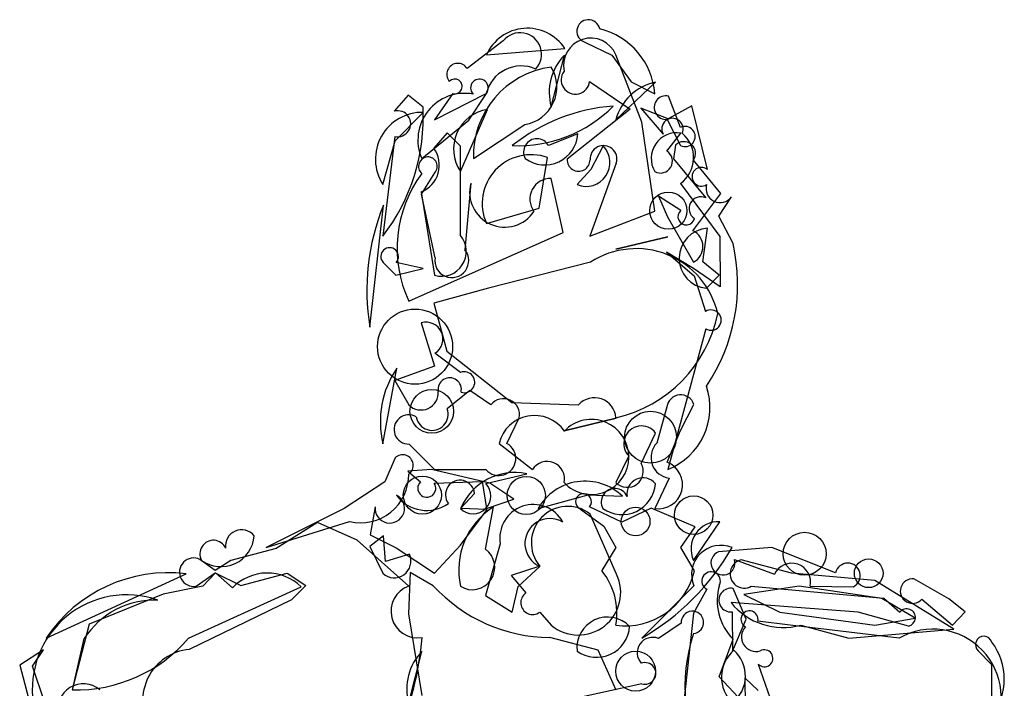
# Model space of a CAD drawing. Extents: x 0.01 to 0.94, y 0.04 to 2.54.
# Tile 4 of 4: x 0.08 to 0.87, y 2.01 to 2.54. Entities that reach past the tile are written whole.
import ezdxf

# ---------------------------------------------------------------- set-up
doc = ezdxf.new("R2010")
doc.units = 0

msp = doc.modelspace()

# ---------------------------------------------------------------- linework, layer by layer
at = {"layer": 'Default', "color": 72, "linetype": 'CONTINUOUS'}
for p, q in [((0.466638, 2.526838), (0.437654, 2.504646)), ((0.453109, 2.515657), (0.516183, 2.520835)), ((0.532722, 2.525708), (0.553879, 2.515338)), ((0.505191, 2.47399), (0.515836, 2.51538)), ((0.553879, 2.515338), (0.569497, 2.494098)), ((0.578105, 2.461647), (0.557232, 2.515696)), ((0.536128, 2.494339), (0.568638, 2.471987)), ((0.557272, 2.463573), (0.589179, 2.493741)), ((0.569497, 2.494098), (0.588521, 2.484407)), ((0.390143, 2.48328), (0.378974, 2.470385)), ((0.402088, 2.47353), (0.390143, 2.48328)), ((0.426086, 2.4846), (0.411444, 2.463573)), ((0.411444, 2.463573), (0.452999, 2.484533)), ((0.438901, 2.463301), (0.453114, 2.484731)), ((0.609148, 2.457314), (0.599668, 2.482553)), ((0.432277, 2.421906), (0.454081, 2.471895)), ((0.568638, 2.471987), (0.518096, 2.431864)), ((0.599315, 2.464249), (0.577393, 2.472767)), ((0.577393, 2.472767), (0.595355, 2.451938)), ((0.61825, 2.474675), (0.599315, 2.464249)), ((0.630894, 2.423572), (0.61825, 2.474675)), ((0.379814, 2.446564), (0.402315, 2.469462)), ((0.598613, 2.46381), (0.609354, 2.44274)), ((0.401028, 2.432323), (0.438901, 2.463301)), ((0.442693, 2.432323), (0.484086, 2.459781)), ((0.588532, 2.390157), (0.578105, 2.461647)), ((0.37943, 2.450061), (0.369779, 2.369822)), ((0.421647, 2.452875), (0.410694, 2.440672)), ((0.432277, 2.442259), (0.421647, 2.452875)), ((0.526681, 2.452074), (0.503039, 2.44274)), ((0.598277, 2.438266), (0.609595, 2.452867)), ((0.369779, 2.411489), (0.379814, 2.446564)), ((0.432277, 2.370506), (0.432277, 2.442259)), ((0.547085, 2.442462), (0.537122, 2.423409)), ((0.605299, 2.443153), (0.603562, 2.432207)), ((0.495499, 2.392455), (0.502285, 2.433092)), ((0.603562, 2.432207), (0.629502, 2.400692)), ((0.557624, 2.428702), (0.53644, 2.369822)), ((0.641779, 2.4043), (0.619706, 2.431026)), ((0.400796, 2.403829), (0.411487, 2.420872)), ((0.514844, 2.37295), (0.505118, 2.416335)), ((0.537122, 2.423409), (0.526023, 2.411489)), ((0.440459, 2.412493), (0.435711, 2.359073)), ((0.609324, 2.412337), (0.640777, 2.369622)), ((0.400565, 2.405475), (0.411444, 2.338572)), ((0.411795, 2.352605), (0.400796, 2.403829)), ((0.60939, 2.390618), (0.591511, 2.402216)), ((0.591511, 2.402216), (0.598922, 2.385371)), ((0.619294, 2.374318), (0.641779, 2.4043)), ((0.63997, 2.385942), (0.650173, 2.401587)), ((0.359362, 2.296904), (0.370198, 2.394751)), ((0.453109, 2.380239), (0.495499, 2.392455)), ((0.53644, 2.369822), (0.588532, 2.390157)), ((0.598922, 2.385371), (0.61977, 2.348988)), ((0.651499, 2.363926), (0.63997, 2.385942)), ((0.390611, 2.317738), (0.514844, 2.37295)), ((0.557272, 2.359405), (0.599178, 2.369533)), ((0.599178, 2.369533), (0.557272, 2.359405)), ((0.627134, 2.349379), (0.630898, 2.376287)), ((0.640777, 2.369622), (0.641224, 2.329362)), ((0.619787, 2.343866), (0.597928, 2.357145)), ((0.597928, 2.357145), (0.62013, 2.337953)), ((0.369931, 2.348858), (0.380195, 2.338572)), ((0.402329, 2.343873), (0.380472, 2.348759)), ((0.536876, 2.34898), (0.454828, 2.328049)), ((0.640418, 2.338725), (0.627134, 2.349379)), ((0.380195, 2.338572), (0.402329, 2.343873)), ((0.641224, 2.329362), (0.619787, 2.343866)), ((0.62013, 2.337953), (0.629433, 2.309437)), ((0.630186, 2.328155), (0.640418, 2.338725)), ((0.454828, 2.328049), (0.410743, 2.316118)), ((0.410743, 2.316118), (0.421214, 2.277389)), ((0.400724, 2.300184), (0.411291, 2.265523)), ((0.629516, 2.295469), (0.598937, 2.18232)), ((0.432266, 2.260392), (0.411716, 2.275863)), ((0.421214, 2.277389), (0.473441, 2.236191)), ((0.369779, 2.203153), (0.380926, 2.2638)), ((0.411291, 2.265523), (0.379422, 2.25384)), ((0.379422, 2.25384), (0.390611, 2.234404)), ((0.439883, 2.245935), (0.42148, 2.231279)), ((0.456707, 2.234404), (0.439883, 2.245935)), ((0.473441, 2.236191), (0.52712, 2.234404)), ((0.609354, 2.213889), (0.620034, 2.234726)), ((0.598231, 2.232744), (0.590227, 2.203654)), ((0.4696, 2.203324), (0.479506, 2.223916)), ((0.515607, 2.21357), (0.557513, 2.223698)), ((0.557513, 2.223698), (0.515607, 2.21357)), ((0.577574, 2.187214), (0.589252, 2.211716)), ((0.598454, 2.188188), (0.609354, 2.213889)), ((0.390854, 2.202817), (0.411444, 2.18232)), ((0.463298, 2.203424), (0.490128, 2.18232)), ((0.379622, 2.19171), (0.371295, 2.172401)), ((0.567689, 2.193298), (0.557272, 2.171903)), ((0.408807, 2.18232), (0.389883, 2.181051)), ((0.389883, 2.181051), (0.399939, 2.172366)), ((0.455819, 2.171468), (0.408807, 2.18232)), ((0.411444, 2.18232), (0.452671, 2.18232)), ((0.45261, 2.171097), (0.48554, 2.179055)), ((0.371295, 2.172401), (0.338527, 2.151069)), ((0.411124, 2.171397), (0.449796, 2.172658)), ((0.449796, 2.172658), (0.453109, 2.151069)), ((0.475086, 2.158492), (0.455819, 2.171468)), ((0.600156, 2.175486), (0.588521, 2.151069)), ((0.432373, 2.15098), (0.44354, 2.163116)), ((0.453109, 2.151069), (0.475086, 2.158492)), ((0.494774, 2.151069), (0.534903, 2.162174)), ((0.534903, 2.162174), (0.562571, 2.160902)), ((0.338527, 2.151069), (0.276032, 2.119819)), ((0.363553, 2.152339), (0.359685, 2.129976)), ((0.432277, 2.12161), (0.453623, 2.150313)), ((0.453623, 2.150313), (0.432373, 2.15098)), ((0.452421, 2.118282), (0.458933, 2.15236)), ((0.528767, 2.150638), (0.547586, 2.136938)), ((0.561999, 2.140021), (0.535958, 2.152316)), ((0.585605, 2.151323), (0.561999, 2.140021)), ((0.62105, 2.136285), (0.585605, 2.151323)), ((0.276032, 2.119819), (0.343042, 2.140652)), ((0.317298, 2.139898), (0.283926, 2.119049)), ((0.349056, 2.125579), (0.317298, 2.139898)), ((0.557729, 2.098286), (0.536581, 2.146574)), ((0.61977, 2.109402), (0.640832, 2.140375)), ((0.547586, 2.136938), (0.557332, 2.119757)), ((0.609613, 2.119618), (0.62105, 2.136285)), ((0.390745, 2.088716), (0.349056, 2.125579)), ((0.370366, 2.129161), (0.359348, 2.120395)), ((0.359685, 2.129976), (0.380579, 2.119521)), ((0.371874, 2.10843), (0.370366, 2.129161)), ((0.283926, 2.119049), (0.247566, 2.109167)), ((0.359348, 2.120395), (0.369779, 2.098985)), ((0.380579, 2.119521), (0.411444, 2.098985)), ((0.411444, 2.098985), (0.432277, 2.12161)), ((0.464296, 2.122637), (0.452345, 2.081248)), ((0.557332, 2.119757), (0.545855, 2.101208)), ((0.620509, 2.10092), (0.609613, 2.119618)), ((0.682759, 2.119829), (0.639863, 2.116233)), ((0.734072, 2.099392), (0.682759, 2.119829)), ((0.234854, 2.101112), (0.222656, 2.11014)), ((0.247566, 2.109167), (0.234854, 2.101112)), ((0.391142, 2.114296), (0.371874, 2.10843)), ((0.652629, 2.110102), (0.68488, 2.098214)), ((0.698676, 2.098985), (0.65798, 2.109731)), ((0.219534, 2.088568), (0.234763, 2.099298)), ((0.235098, 2.099487), (0.224912, 2.088531)), ((0.234763, 2.099298), (0.255574, 2.089233)), ((0.248776, 2.087312), (0.235098, 2.099487)), ((0.391783, 2.099678), (0.390541, 2.066365)), ((0.410378, 2.089029), (0.391783, 2.099678)), ((0.496068, 2.104717), (0.473053, 2.097212)), ((0.478759, 2.08849), (0.496074, 2.104474)), ((0.098955, 2.046901), (0.211467, 2.098494)), ((0.255574, 2.089233), (0.292905, 2.098985)), ((0.292905, 2.098985), (0.307763, 2.089261)), ((0.473053, 2.097212), (0.484904, 2.083155)), ((0.7655, 2.093281), (0.698676, 2.098985)), ((0.829257, 2.054208), (0.7655, 2.093281)), ((0.825043, 2.078542), (0.796982, 2.094457)), ((0.224912, 2.088531), (0.19294, 2.082132)), ((0.213492, 2.046857), (0.304078, 2.0882)), ((0.307763, 2.089261), (0.296363, 2.077788)), ((0.473942, 2.067735), (0.478759, 2.08849)), ((0.619988, 2.088829), (0.578105, 2.046901)), ((0.630367, 2.086203), (0.61977, 2.067014)), ((0.661966, 2.062212), (0.65175, 2.086714)), ((0.704715, 2.088663), (0.660189, 2.082027)), ((0.666228, 2.088568), (0.77278, 2.078911)), ((0.771204, 2.078773), (0.704715, 2.088663)), ((0.713517, 2.088568), (0.748415, 2.088212)), ((0.19294, 2.082132), (0.133382, 2.05808)), ((0.296363, 2.077788), (0.214014, 2.037713)), ((0.452345, 2.081248), (0.473942, 2.067735)), ((0.752281, 2.067735), (0.64992, 2.075433)), ((0.660189, 2.082027), (0.689095, 2.067735)), ((0.798145, 2.062918), (0.771204, 2.078773)), ((0.77278, 2.078911), (0.785829, 2.067719)), ((0.803303, 2.078152), (0.828096, 2.057318)), ((0.838327, 2.067888), (0.825043, 2.078542)), ((0.495967, 2.06779), (0.505191, 2.057318)), ((0.650694, 2.067972), (0.651019, 2.036484)), ((0.689095, 2.067735), (0.765598, 2.057318)), ((0.792747, 2.05662), (0.752281, 2.067735)), ((0.828096, 2.057318), (0.838327, 2.067888)), ((0.390541, 2.066365), (0.401028, 2.000885)), ((0.61977, 2.067014), (0.609149, 1.97143)), ((0.651019, 2.036484), (0.661966, 2.062212)), ((0.697583, 2.057318), (0.671493, 2.060588)), ((0.765598, 2.057318), (0.798145, 2.062918)), ((0.133382, 2.05808), (0.119787, 2.005234)), ((0.609854, 2.058906), (0.591509, 2.046638)), ((0.785224, 2.046901), (0.697583, 2.057318)), ((0.70593, 2.057318), (0.744766, 2.046901)), ((0.744766, 2.046901), (0.829257, 2.054208)), ((0.120401, 2.006411), (0.129448, 2.046501)), ((0.542971, 2.037201), (0.504105, 2.047491)), ((0.640407, 2.015877), (0.651561, 2.045975)), ((0.096654, 2.037503), (0.077612, 2.025233)), ((0.087811, 2.024237), (0.096654, 2.037503)), ((0.390611, 1.994817), (0.401257, 2.036207)), ((0.557411, 2.005079), (0.542971, 2.037201)), ((0.848833, 2.036588), (0.859345, 2.025658)), ((0.077612, 2.025233), (0.088546, 1.984408)), ((0.097799, 1.994765), (0.087811, 2.024237)), ((0.671782, 2.025994), (0.693175, 1.964929)), ((0.859345, 2.025658), (0.859345, 1.9844)), ((0.659324, 1.995306), (0.640407, 2.015877)), ((0.671852, 2.004754), (0.660971, 2.014933)), ((0.660971, 2.014933), (0.661267, 1.992555)), ((0.578146, 2.010235), (0.494013, 1.991628))]:
    msp.add_line(p, q, dxfattribs=at)
for centre, radius in [((0.599479, 2.390424), 0.01496), ((0.395683, 2.281175), 0.03021), ((0.409148, 2.229134), 0.017555), ((0.585125, 2.208362), 0.020855), ((0.401569, 2.161815), 0.015347), ((0.48518, 2.161535), 0.015356), ((0.619879, 2.145716), 0.015481), ((0.573156, 2.140658), 0.011538), ((0.70913, 2.114659), 0.017266), ((0.760649, 2.098991), 0.011538), ((0.573128, 2.020318), 0.016035)]:
    msp.add_circle(centre, radius, dxfattribs=at)
for centre, radius, start, end in [((0.535132, 2.534659), 0.00927, 11.395576, 254.931098), ((0.486061, 2.501013), 0.036059, 33.346013, 156.039377), ((0.530885, 2.480266), 0.057785, 4.109516, 76.658474), ((0.48022, 2.51619), 0.017259, 316.34294, 501.905593), ((0.537027, 2.507199), 0.021919, 22.806908, 192.242772), ((0.546226, 2.4855), 0.042619, 135.484487, 195.667751), ((0.43009, 2.500005), 0.008874, 31.533443, 219.75416), ((0.514541, 2.43454), 0.071882, 97.462774, 181.767295), ((0.481035, 2.477948), 0.028799, 66.090055, 166.783231), ((0.479219, 2.489874), 0.030485, 279.186531, 391.523505), ((0.427644, 2.490325), 0.005933, 254.774769, 497.537556), ((0.44749, 2.489036), 0.007083, 322.563256, 583.708041), ((0.524715, 2.495565), 0.011479, 142.50732, 353.872488), ((0.597814, 2.452651), 0.041987, 101.867645, 164.922298), ((0.435583, 2.447156), 0.037604, 79.601156, 203.231956), ((0.597591, 2.473269), 0.009514, 77.38751, 276.167), ((0.245191, 2.465522), 0.157101, 322.470853, 362.9219), ((0.458833, 2.440072), 0.032176, 98.493833, 214.374236), ((0.479005, 2.549484), 0.106864, 267.284514, 315.420634), ((0.565889, 2.327239), 0.14763, 94.182634, 128.522515), ((0.401448, 2.431832), 0.03764, 88.679166, 212.715147), ((0.381701, 2.460279), 0.010467, 257.471562, 465.101122), ((0.60279, 2.456166), 0.008553, 335.909127, 569.629728), ((0.612901, 2.450078), 0.008151, 244.200326, 477.416932), ((0.49367, 2.437582), 0.010695, 28.831843, 209.4579), ((0.500005, 2.454016), 0.026747, 234.198983, 355.834748), ((0.606436, 2.432365), 0.020745, 81.242981, 210.275571), ((0.594264, 2.433002), 0.02557, 306.084009, 410.297865), ((0.392204, 2.426937), 0.023033, 291.282262, 396.606515), ((0.53346, 2.42908), 0.019098, 247.083583, 404.484764), ((0.547289, 2.431927), 0.010826, 342.669431, 543.137882), ((0.611974, 2.436462), 0.009451, 324.887171, 494.930856), ((0.406035, 2.426091), 0.007547, 316.246143, 589.307705), ((0.488947, 2.396199), 0.039231, 70.12427, 204.005022), ((0.593193, 2.430209), 0.009527, 240.633953, 417.748107), ((0.527279, 2.431299), 0.0092, 176.477015, 360.221448), ((0.626105, 2.417702), 0.007576, 50.789895, 303.463134), ((0.482095, 2.360228), 0.100869, 143.400398, 204.912959), ((0.504656, 2.399777), 0.016564, 88.401813, 216.58164), ((0.467787, 2.405436), 0.028225, 165.520472, 326.617799), ((0.641038, 2.408131), 0.011237, 163.185604, 324.377819), ((0.625563, 2.39212), 0.009434, 65.322242, 237.421949), ((0.537935, 2.326652), 0.181033, 157.90336, 189.457763), ((0.613924, 2.385651), 0.006725, 132.390514, 347.27603), ((0.417045, 2.35768), 0.019912, 253.663089, 400.099603), ((0.632252, 2.352196), 0.02413, 93.216633, 265.090007), ((0.613026, 2.361531), 0.014241, 298.268482, 423.88568), ((0.375247, 2.35359), 0.007116, 317.249269, 581.671161), ((0.5091, 2.331227), 0.146105, 325.971818, 372.932867), ((0.425248, 2.35031), 0.013648, 170.318074, 399.946721), ((0.573668, 2.292687), 0.067249, 12.999531, 123.167719), ((0.533591, 2.329072), 0.107721, 282.699567, 348.618487), ((0.633775, 2.302478), 0.008202, 238.717783, 481.962032), ((0.404716, 2.287343), 0.013447, 301.373566, 467.269285), ((0.444637, 2.220742), 0.076896, 145.947988, 193.222606), ((0.435295, 2.252521), 0.008434, 251.962322, 471.044456), ((0.423579, 2.246759), 0.00938, 346.069259, 549.354349), ((0.400521, 2.24408), 0.01385, 224.318585, 364.781157), ((0.609364, 2.231191), 0.011241, 18.329893, 172.057312), ((0.579167, 2.232365), 0.053809, 291.556155, 378.530956), ((0.466818, 2.226359), 0.012921, 349.098519, 501.496168), ((0.539945, 2.222678), 0.017377, 4.320384, 137.562245), ((0.390575, 2.214582), 0.011768, 58.890014, 271.358522), ((0.409384, 2.226783), 0.012905, 189.480192, 380.389554), ((0.491841, 2.196429), 0.029388, 35.156083, 166.231474), ((0.537588, 2.192489), 0.030115, 223.124002, 496.152076), ((0.577851, 2.203232), 0.014211, 36.656176, 224.346666), ((0.463029, 2.191296), 0.013706, 220.911978, 421.35293), ((0.60218, 2.192033), 0.016671, 135.805882, 263.027609), ((0.385726, 2.185731), 0.008544, 304.87547, 495.592091), ((0.501993, 2.174973), 0.013955, 347.291927, 508.234161), ((0.56641, 2.180902), 0.012825, 224.563972, 389.482103), ((0.591593, 2.170136), 0.019312, 260.846639, 429.19161), ((0.35197, 2.178251), 0.038644, 256.642068, 360.698577), ((0.476035, 2.132466), 0.047549, 78.469323, 156.968547), ((0.405138, 2.16734), 0.007232, 135.965161, 394.129363), ((0.431877, 2.1621), 0.011708, 4.975169, 217.384049), ((0.4424, 2.161127), 0.01427, 224.814053, 404.318501), ((0.532488, 2.129676), 0.043359, 46.068154, 150.436295), ((0.562288, 2.173079), 0.026881, 234.964484, 355.387984), ((0.579047, 2.162699), 0.012971, 39.318141, 188.379326), ((0.531171, 2.156586), 0.006415, 318.27171, 607.997259), ((0.556334, 2.156338), 0.010844, 24.347471, 209.068345), ((0.375364, 2.151224), 0.011863, 174.607395, 423.494328), ((0.405144, 2.180007), 0.030489, 216.572872, 304.868437), ((0.490913, 2.101531), 0.060052, 122.177003, 192.465784), ((0.490876, 2.127311), 0.026987, 28.281662, 189.973328), ((0.51854, 2.123501), 0.029289, 51.978685, 219.890575), ((0.504212, 2.122883), 0.020128, 58.78976, 246.152417), ((0.639592, 2.118571), 0.021839, 86.744275, 204.824071), ((0.256151, 2.121028), 0.01298, 38.751624, 188.356744), ((0.233429, 2.114671), 0.010844, 24.347471, 209.068345), ((0.239597, 2.131096), 0.026747, 234.198983, 355.834748), ((0.44184, 2.10377), 0.01796, 237.827038, 413.901383), ((0.481013, 2.216544), 0.195462, 299.783812, 330.269708), ((0.641593, 2.097999), 0.023471, 67.045005, 202.997983), ((0.643417, 2.107276), 0.009636, 111.639458, 377.047988), ((0.21763, 2.099856), 0.011447, 63.954845, 279.571761), ((0.378949, 2.10875), 0.013396, 226.797471, 384.460244), ((0.660598, 2.098563), 0.011471, 103.196604, 299.393677), ((0.743853, 2.097151), 0.010035, 297.036347, 527.095643), ((0.196934, 1.981709), 0.117686, 82.906694, 146.361542), ((0.27687, 2.060132), 0.03909, 45.891194, 135.947212), ((0.503724, 2.066818), 0.054384, 349.939766, 399.223223), ((0.564955, 2.113833), 0.057035, 262.258495, 346.91424), ((0.633895, 2.092744), 0.007431, 335.346693, 601.662559), ((0.698704, 2.091924), 0.015188, 347.237703, 515.532916), ((0.527059, 2.083446), 0.034072, 230.071648, 385.821218), ((0.795943, 2.084677), 0.009836, 83.93589, 318.441747), ((0.39778, 2.068449), 0.021454, 109.143122, 279.543567), ((0.504389, 2.174647), 0.127156, 222.324545, 269.871895), ((0.682402, 2.07688), 0.043661, 163.001674, 225.058052), ((0.649672, 2.07743), 0.009514, 77.38751, 276.167), ((0.163644, 2.005814), 0.075906, 70.662064, 188.330354), ((0.186367, 2.009701), 0.067779, 87.96082, 147.116032), ((0.490222, 2.075319), 0.00947, 124.168353, 307.340654), ((0.618829, 2.059549), 0.008998, 276.002134, 544.092791), ((0.691768, 2.109177), 0.053758, 218.881276, 285.274099), ((0.664767, 2.061947), 0.006862, 348.573311, 600.955155), ((0.791349, 2.063455), 0.006976, 281.556155, 502.314206), ((0.550576, 2.039094), 0.024691, 43.965833, 186.067898), ((0.54167, 2.058178), 0.026747, 234.198983, 355.834748), ((0.670057, 2.047896), 0.011797, 136.95555, 286.19761), ((0.812367, 1.999175), 0.054905, 328.06271, 479.62809), ((0.122817, 2.124704), 0.119508, 268.547612, 319.353309), ((0.151919, 2.067483), 0.250234, 318.042061, 355.371725), ((0.586917, 2.035045), 0.012469, 68.394216, 222.364848), ((0.748026, 2.0077), 0.13524, 161.505633, 209.797857), ((0.853273, 2.041648), 0.006732, 17.182855, 228.735064), ((0.217683, 1.996766), 0.041111, 95.119911, 210.85106), ((0.431647, 2.006327), 0.042619, 135.484487, 195.667751), ((0.670991, 2.015483), 0.028739, 131.091021, 225.978332), ((0.633865, 2.016433), 0.027595, 308.43551, 408.633843), ((0.676746, 2.030661), 0.006814, 223.236948, 479.915774), ((0.821791, 2.014248), 0.047971, 321.523034, 397.781573), ((0.580781, 2.018516), 0.00869, 252.353584, 470.734035), ((0.128728, 1.989957), 0.020277, 48.884823, 195.146303)]:
    msp.add_arc(centre, radius, start, end, dxfattribs=at)

doc.saveas('drawing.dxf')
